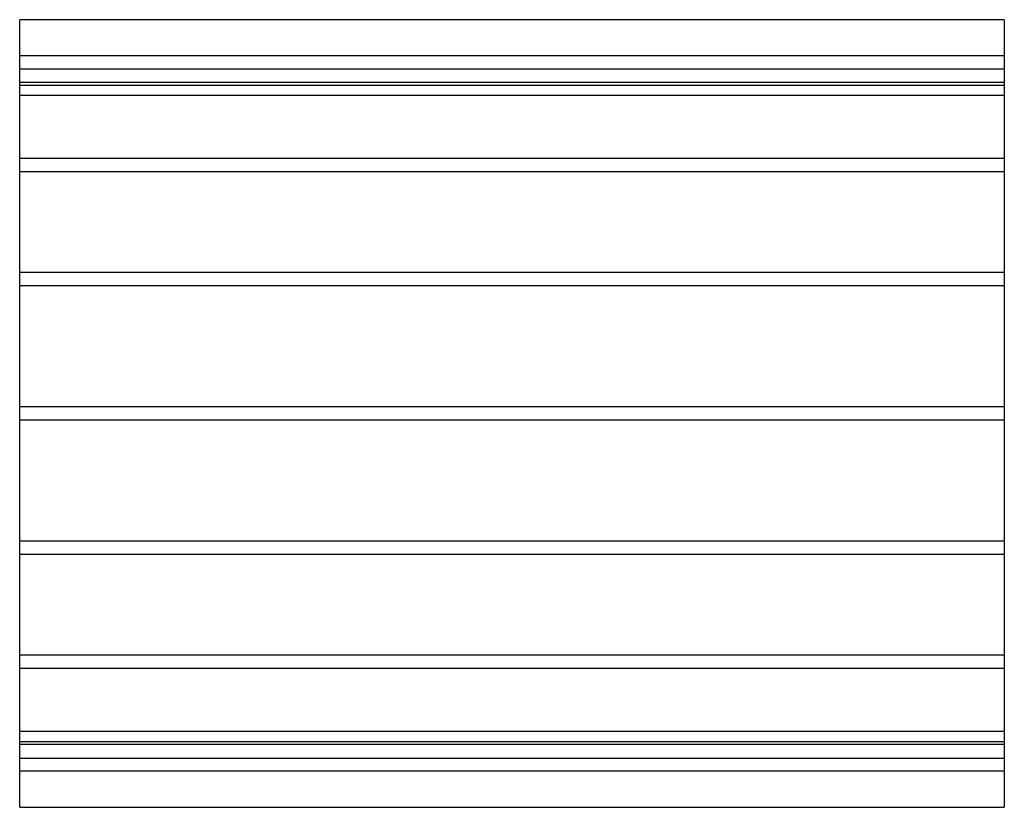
# Model space of a CAD drawing. Header units: millimetres. Extents: x -750 to 750, y -600 to 600.
import ezdxf

# ---------------------------------------------------------------- set-up
doc = ezdxf.new("R2010")
doc.units = ezdxf.units.MM
doc.layers.add('HIDDEN', color=7, linetype='Continuous')
doc.layers.add('THICK', color=7, linetype='Continuous')

msp = doc.modelspace()

# ---------------------------------------------------------------- linework, layer by layer
at = {"layer": 'HIDDEN'}
for p, q in [((750, 545), (-750, 545)), ((-750, 525), (750, 525)), ((750, 504.3), (-750, 504.3)), ((750, 504.3), (-750, 504.3)), ((-750, 500), (750, 500)), ((750, 484.3), (-750, 484.3)), ((750, 484.3), (-750, 484.3)), ((750, 388.3), (-750, 388.3)), ((750, 388.3), (-750, 388.3)), ((750, 368.3), (-750, 368.3)), ((750, 368.3), (-750, 368.3)), ((750, 214.7), (-750, 214.7)), ((750, 214.7), (-750, 214.7)), ((750, 194.7), (-750, 194.7)), ((750, 194.7), (-750, 194.7)), ((750, 10), (-750, 10)), ((750, 10), (-750, 10)), ((750, -10), (-750, -10)), ((750, -10), (-750, -10)), ((750, -194.7), (-750, -194.7)), ((750, -194.7), (-750, -194.7)), ((750, -214.7), (-750, -214.7)), ((750, -214.7), (-750, -214.7)), ((750, -368.3), (-750, -368.3)), ((750, -368.3), (-750, -368.3)), ((750, -388.3), (-750, -388.3)), ((750, -388.3), (-750, -388.3)), ((750, -484.3), (-750, -484.3)), ((750, -484.3), (-750, -484.3)), ((750, -500), (-750, -500)), ((750, -504.3), (-750, -504.3)), ((750, -504.3), (-750, -504.3)), ((-750, -525), (750, -525)), ((750, -545), (-750, -545))]:
    msp.add_line(p, q, dxfattribs=at)
at = {"layer": 'THICK'}
for p, q in [((750, 600), (-750, 600)), ((-750, -600), (-750, 600)), ((750, 600), (750, -600)), ((-750, -600), (750, -600))]:
    msp.add_line(p, q, dxfattribs=at)

doc.saveas('drawing.dxf')
